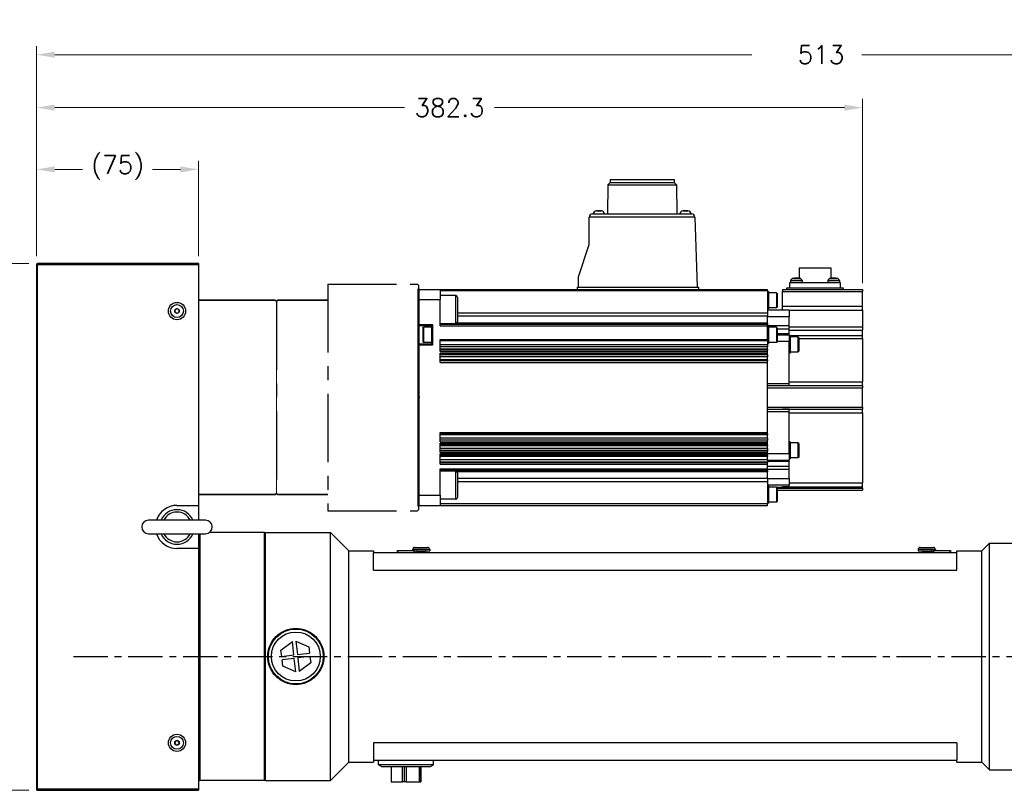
# Model space of a CAD drawing. Extents: x 25458 to 27143, y -1873 to -685.
# Tile 3 of 22: x 25783 to 26239, y -1511 to -1154. Entities that reach past the tile are written whole.
import ezdxf

# ---------------------------------------------------------------- set-up
doc = ezdxf.new("R2010")
doc.units = 0
doc.header["$LTSCALE"] = 25.4
doc.linetypes.add('CENTER', pattern=[2, 1.25, -0.25, 0.25, -0.25])
doc.layers.get('0').update_dxf_attribs({"linetype": 'CONTINUOUS'})
doc.layers.get('Defpoints').update_dxf_attribs({"linetype": 'CONTINUOUS'})
for name, color, linetype in [('1', 1, 'CENTER'), ('ATA-CENTER', 133, 'CENTER'), ('ATA-TEXT', 7, 'CONTINUOUS')]:
    doc.layers.add(name, color=color, linetype=linetype)
for name, color, linetype, lineweight in [('2d ConnectionPoints', 7, 'CONTINUOUS', 50), ('AM_0', 7, 'CONTINUOUS', 50), ('AM_5_Dimension', 6, 'CONTINUOUS', 13), ('ATA-DIM', 252, 'CONTINUOUS', 25), ('외형선(ISO)', 7, 'CONTINUOUS', 35)]:
    doc.layers.add(name, color=color, linetype=linetype, lineweight=lineweight)
doc.styles.get("Standard").update_dxf_attribs({"font": 'simplex.shx'})
doc.styles.add('주 문자 (ISO)', font='arial.ttf')
doc.dimstyles.new('ata_A1', dxfattribs={"dimtxt": 4.2, "dimasz": 4.2, "dimexe": 2, "dimexo": 2, "dimgap": 2, "dimtad": 0, "dimtih": 1, "dimtoh": 1, "dimdec": 6, "dimdsep": 46, "dimtxsty": 'Standard', "dimcen": 0, "dimclrd": 252, "dimclre": 252, "dimclrt": 4, "dimadec": 6, "dimazin": 2, "dimtfac": 1, "dimtdec": 6, "dimtofl": 0, "dimtmove": 0, "dimatfit": 3, "dimfxl": 0, "dimtolj": 1, "dimtzin": 0, "dimlwd": 0, "dimlwe": 0, "dimarcsym": 0})

# ---------------------------------------------------------------- blocks, each defined once
blk = doc.blocks.new('*D19190')
at = {"layer": 'ATA-DIM', "color": 252, "lineweight": 0}
for p, q in [((25790.93, -1263.24), (25790.93, -1219.13)), ((25865.93, -1263.24), (25865.93, -1219.13)), ((25799.33, -1223.13), (25812.25, -1223.13)), ((25857.53, -1223.13), (25844.61, -1223.13))]:
    blk.add_line(p, q, dxfattribs=at)
at = {"layer": 'ATA-DIM', "color": 252}
for points in [[(25799.33, -1221.73), (25799.33, -1224.53), (25790.93, -1223.13)], [(25857.53, -1224.53), (25857.53, -1221.73), (25865.93, -1223.13)]]:
    blk.add_solid(points, dxfattribs=at)
at = {"layer": 'Defpoints', "color": 0}
for p in [(25865.93, -1223.13), (25790.93, -1267.24), (25865.93, -1267.24)]:
    blk.add_point(p, dxfattribs=at)
at = {"layer": 'ATA-DIM', "color": 4, "ltscale": 0.2, "insert": (25816.25, -1216.75), "char_height": 8.4, "attachment_point": 1}
blk.add_mtext('\\A1;(75)', dxfattribs=at)
blk = doc.blocks.new('DDHW')
for p, q in [((20483.62, 4957.94), (20483.62, 4962.6)), ((20483.62, 4962.6), (20483.62, 4957.94)), ((20483.62, 4957.94), (20483.62, 4867.25)), ((20483.62, 4946.35), (20483.62, 4957.94)), ((20483.62, 4867.25), (20483.62, 4936.85)), ((20483.62, 4862.6), (20483.62, 4867.25)), ((20483.62, 4867.25), (20483.62, 4862.6)), ((20381.82, 4862.6), (20381.82, 4855.75))]:
    blk.add_line(p, q)
at = {"color": 7, "linetype": 'Continuous'}
blk.add_line((20483.62, 4962.6), (20483.62, 4862.6), dxfattribs=at)
at = {"ltscale": 0.2}
blk.add_line((20381.82, 4957.6), (20381.82, 4867.6), dxfattribs=at)
at = {"layer": '1', "color": 0}
for p, q in [((20441.62, 4965.1), (20483.12, 4965.1)), ((20441.62, 4965.1), (20441.62, 4860.1)), ((20483.62, 4964.6), (20483.62, 4860.6)), ((20417.82, 4957.1), (20417.82, 4868.1)), ((20441.62, 4860.1), (20483.12, 4860.1))]:
    blk.add_line(p, q, dxfattribs=at)
at = {"layer": '2d ConnectionPoints'}
blk.add_point((20483.62, 4912.6), dxfattribs=at)
at = {"layer": 'AM_0'}
blk.add_line((20483.62, 4962.9), (20483.62, 4862.3), dxfattribs=at)
at = {"layer": 'AM_5_Dimension', "color": 0}
for p, q in [((20483.62, 4964.6), (20483.12, 4965.1)), ((20483.62, 4860.6), (20483.12, 4860.1))]:
    blk.add_line(p, q, dxfattribs=at)
at = {"layer": 'AM_5_Dimension', "color": 0, "ltscale": 0.5}
blk.add_line((20417.82, 4957.1), (20417.82, 4868.1), dxfattribs=at)
at = {"layer": '외형선(ISO)'}
for p, q in [((20381.82, 4957.6), (20417.32, 4957.6)), ((20417.82, 4957.1), (20417.32, 4957.6)), ((20417.82, 4957.1), (20418.32, 4957.6)), ((20417.82, 4957.1), (20418.32, 4957.6)), ((20441.62, 4957.6), (20418.32, 4957.6)), ((20381.82, 4867.6), (20417.32, 4867.6)), ((20417.82, 4868.1), (20417.32, 4867.6)), ((20417.82, 4868.1), (20418.32, 4867.6)), ((20417.82, 4868.1), (20418.32, 4867.6)), ((20441.62, 4867.6), (20418.32, 4867.6))]:
    blk.add_line(p, q, dxfattribs=at)
blk = doc.blocks.new('*D19212')
at = {"layer": 'ATA-DIM', "color": 252, "lineweight": 0}
for p, q in [((25790.93, -1263.24), (25790.93, -1190.5)), ((26173.23, -1275.74), (26173.23, -1190.5)), ((25799.33, -1194.5), (25961.28, -1194.5)), ((26164.83, -1194.5), (26002.88, -1194.5))]:
    blk.add_line(p, q, dxfattribs=at)
at = {"layer": 'ATA-DIM', "color": 252}
for points in [[(25799.33, -1193.1), (25799.33, -1195.9), (25790.93, -1194.5)], [(26164.83, -1195.9), (26164.83, -1193.1), (26173.23, -1194.5)]]:
    blk.add_solid(points, dxfattribs=at)
at = {"layer": 'Defpoints', "color": 0}
for p in [(26173.23, -1194.5), (25790.93, -1267.24), (26173.23, -1279.74)]:
    blk.add_point(p, dxfattribs=at)
at = {"layer": 'ATA-DIM', "color": 4, "ltscale": 0.2, "insert": (25982.08, -1194.5), "char_height": 8.4, "attachment_point": 5}
blk.add_mtext('\\A1;382.3', dxfattribs=at)
blk = doc.blocks.new('*D19191')
at = {"layer": 'ATA-DIM', "color": 252, "lineweight": 0}
for p, q in [((25790.93, -1263.24), (25790.93, -1165.99)), ((26303.93, -1387.24), (26303.93, -1165.99)), ((25799.33, -1169.99), (26121.97, -1169.99)), ((26295.53, -1169.99), (26172.9, -1169.99))]:
    blk.add_line(p, q, dxfattribs=at)
at = {"layer": 'ATA-DIM', "color": 252}
for points in [[(25799.33, -1168.59), (25799.33, -1171.39), (25790.93, -1169.99)], [(26295.53, -1171.39), (26295.53, -1168.59), (26303.93, -1169.99)]]:
    blk.add_solid(points, dxfattribs=at)
at = {"layer": 'Defpoints', "color": 0}
for p in [(26303.93, -1169.99), (25790.93, -1267.24), (26303.93, -1391.24)]:
    blk.add_point(p, dxfattribs=at)
at = {"layer": 'ATA-DIM', "color": 4, "ltscale": 0.2, "insert": (26125.97, -1165.79), "char_height": 8.4, "attachment_point": 1}
blk.add_mtext('\\A1;   513', dxfattribs=at)
blk = doc.blocks.new('*D19197')
at = {"layer": 'ATA-DIM', "color": 252, "lineweight": 0}
for p, q in [((25787.43, -1266.74), (25719.43, -1266.74)), ((25723.43, -1275.14), (25723.43, -1378.36)), ((25723.43, -1502.34), (25723.43, -1399.12)), ((25787.43, -1510.74), (25719.43, -1510.74))]:
    blk.add_line(p, q, dxfattribs=at)
at = {"layer": 'ATA-DIM', "color": 252}
for points in [[(25724.83, -1275.14), (25722.03, -1275.14), (25723.43, -1266.74)], [(25722.03, -1502.34), (25724.83, -1502.34), (25723.43, -1510.74)]]:
    blk.add_solid(points, dxfattribs=at)
at = {"layer": 'Defpoints', "color": 0}
for p in [(25791.43, -1266.74), (25723.43, -1510.74), (25791.43, -1510.74)]:
    blk.add_point(p, dxfattribs=at)
at = {"layer": 'ATA-DIM', "color": 4, "ltscale": 0.2, "insert": (25707.26, -1382.36), "char_height": 8.4, "attachment_point": 1}
blk.add_mtext('\\A1;(244)', dxfattribs=at)

msp = doc.modelspace()

# ---------------------------------------------------------------- linework, layer by layer
for p, q in [((26055.3641412, -1230.2400297), (26055.2641412, -1243.7400297)), ((26056.3641412, -1229.2400297), (26055.3641412, -1230.2400297)), ((26055.3641412, -1230.2400297), (26087.1041412, -1230.2400297)), ((26056.3641412, -1227.7400297), (26056.3641412, -1229.2400297)), ((26056.3641412, -1227.7400297), (26086.1041412, -1227.7400297)), ((26056.3641412, -1229.2400297), (26086.1041412, -1229.2400297)), ((26086.1041412, -1227.7400297), (26086.1041412, -1229.2400297)), ((26086.1041412, -1229.2400297), (26087.1041412, -1230.2400297)), ((26087.1041412, -1230.2400297), (26087.2041412, -1243.7400297)), ((26048.2341412, -1243.7400297), (26050.1521318, -1243.7400297)), ((26050.0322474, -1242.3439837), (26052.436035, -1242.3439837)), ((26050.1521318, -1243.7400297), (26052.3161506, -1243.7400297)), ((26052.3161506, -1243.7400297), (26090.1521318, -1243.7400297)), ((26090.0322474, -1242.3439837), (26092.436035, -1242.3439837)), ((26090.1521318, -1243.7400297), (26092.3161506, -1243.7400297)), ((26092.3161506, -1243.7400297), (26094.0983019, -1243.7400297)), ((26046.7341412, -1257.9400297), (26046.7341412, -1245.2400297)), ((26095.5973881, -1245.1876805), (26046.735055, -1245.1876805)), ((26095.5973881, -1245.1876805), (26096.7341412, -1277.7400297)), ((26041.7341412, -1272.9400297), (26046.7341412, -1257.9400297)), ((25865.9341407, -1266.7400297), (25791.4341407, -1266.7400297)), ((25791.4341407, -1266.7400297), (25791.4341407, -1267.2400297)), ((25865.9341407, -1266.7400297), (25865.9341407, -1267.2400297)), ((25791.4341407, -1267.2400297), (25790.9341407, -1267.2400297)), ((25790.9341407, -1267.2400297), (25790.9341407, -1510.2400297)), ((25791.4341407, -1267.2400297), (25865.9341407, -1267.2400297)), ((25791.4341407, -1510.2400297), (25791.4341407, -1267.2400297)), ((25865.9341407, -1267.2400297), (25865.9341407, -1378.7400297)), ((26143.8341412, -1268.7400297), (26158.6341412, -1268.7400297)), ((26143.8341412, -1268.7400297), (26143.8341412, -1273.5489413)), ((26158.6341412, -1268.7400297), (26158.6341412, -1273.5489413)), ((26041.7341412, -1277.7400297), (26041.7341412, -1272.9400297)), ((26139.5341412, -1275.4400297), (26162.9341412, -1275.4400297)), ((26139.5341412, -1277.9400297), (26139.5341412, -1275.4400297)), ((26139.9282659, -1274.5927808), (26139.8541412, -1275.4400297)), ((26139.9282659, -1274.5927808), (26145.2800165, -1274.5927808)), ((26140.6445138, -1273.7199211), (26144.5637686, -1273.7199211)), ((26145.2800165, -1274.5927808), (26145.3541412, -1275.4400297)), ((26157.1882659, -1274.5927808), (26157.1141412, -1275.4400297)), ((26157.1882659, -1274.5927808), (26162.5400165, -1274.5927808)), ((26157.9045139, -1273.719921), (26161.8237685, -1273.719921)), ((26162.5400165, -1274.5927808), (26162.6141412, -1275.4400297)), ((26162.9341412, -1275.4400297), (26162.9341412, -1277.9400297)), ((25967.7341412, -1278.7400297), (25977.7341412, -1278.7400297)), ((25967.7341412, -1278.7400297), (25967.7341412, -1283.3941369)), ((25967.7341412, -1283.3941369), (25967.7341412, -1278.7400297)), ((25977.7341412, -1278.7400297), (26129.2341412, -1278.7400297)), ((25977.7341412, -1278.7400297), (25977.7341412, -1283.3941369)), ((26129.2341412, -1279.4358548), (25977.7341412, -1279.4358548)), ((26041.2341412, -1278.7400297), (26041.2341412, -1277.7400297)), ((26041.2341412, -1277.7400297), (26097.2341412, -1277.7400297)), ((26097.2341412, -1277.7400297), (26097.2341412, -1278.7400297)), ((26129.2341412, -1279.4358548), (26129.2341412, -1278.7400297)), ((26129.2341412, -1279.4358548), (26129.2341412, -1289.669365)), ((26129.7341412, -1279.7400297), (26129.2341412, -1279.7400297)), ((26129.7341412, -1279.7400297), (26129.7341412, -1287.7400297)), ((26133.3841412, -1280.2400297), (26129.7341412, -1280.2400297)), ((26133.7341412, -1280.5900297), (26133.3841412, -1280.2400297)), ((26133.3841412, -1280.2400297), (26133.3841412, -1287.2400297)), ((26136.2341412, -1278.7400297), (26136.2341412, -1279.7400297)), ((26136.2341412, -1278.7400297), (26138.2341412, -1278.7400297)), ((26136.2341412, -1286.4131766), (26136.2341412, -1279.7400297)), ((26136.2341412, -1279.7400297), (26173.2341412, -1279.7400297)), ((26138.2341412, -1278.7400297), (26138.2341412, -1277.9400297)), ((26138.2341412, -1277.9400297), (26164.2341412, -1277.9400297)), ((26138.2341412, -1278.7400297), (26164.2341412, -1278.7400297)), ((26164.2341412, -1277.9400297), (26164.2341412, -1278.7400297)), ((26164.2341412, -1278.7400297), (26173.2341412, -1278.7400297)), ((26173.2341412, -1278.7400297), (26173.2341412, -1279.7400297)), ((26173.2341412, -1286.4131766), (26173.2341412, -1279.7400297)), ((25967.7341412, -1283.3941369), (25977.7341412, -1283.3941369)), ((25967.7341412, -1294.9900297), (25967.7341412, -1283.3941369)), ((25967.7341412, -1283.3941369), (25967.7341412, -1374.0859226)), ((25984.9341412, -1281.5813898), (25977.7341412, -1281.5813898)), ((25977.7341412, -1295.6386381), (25977.7341412, -1283.3941369)), ((25984.9341412, -1294.5813898), (25984.9341412, -1281.5813898)), ((25985.7341412, -1282.3813898), (25985.7341412, -1293.7813898)), ((26133.7341412, -1280.5900297), (26133.7341412, -1286.8900297)), ((25854.9341407, -1288.1626795), (25855.9341407, -1287.5853292)), ((25854.9341407, -1289.31738), (25854.9341407, -1288.1626795)), ((25855.9341407, -1289.8947303), (25854.9341407, -1289.31738)), ((25855.9341407, -1287.5853292), (25856.9341407, -1288.1626795)), ((25856.9341407, -1289.31738), (25855.9341407, -1289.8947303)), ((25856.9341407, -1288.1626795), (25856.9341407, -1289.31738)), ((26129.2341412, -1289.669365), (25985.7341412, -1289.669365)), ((26129.7341412, -1287.7400297), (26129.2341412, -1287.7400297)), ((26129.2341412, -1288.2400297), (26139.2341412, -1288.2400297)), ((26129.2341412, -1289.669365), (26129.2341412, -1291.1354312)), ((26133.3841412, -1287.2400297), (26129.7341412, -1287.2400297)), ((26133.7341412, -1286.8900297), (26133.3841412, -1287.2400297)), ((26136.2341412, -1288.2400297), (26136.2341412, -1286.4131766)), ((26136.2341412, -1286.4131766), (26173.2341412, -1286.4131766)), ((26139.2341412, -1288.2400297), (26139.2341412, -1291.2400297)), ((26139.2341412, -1288.2839767), (26173.2341412, -1288.2839767)), ((26173.2341412, -1288.2839767), (26173.2341412, -1286.4131766)), ((26173.2341412, -1288.2839767), (26173.2341412, -1296.0420501)), ((26129.2341412, -1291.1354312), (25985.7341412, -1291.1354312)), ((26129.2341412, -1294.297529), (26129.2341412, -1291.1354312)), ((26129.2341412, -1291.2400297), (26139.2341412, -1291.2400297)), ((26139.2341412, -1295.4916026), (26139.2341412, -1291.2400297)), ((25967.7341412, -1294.9900297), (25974.2341412, -1294.9900297)), ((25967.7341412, -1295.4900297), (25974.2341412, -1295.4900297)), ((25969.7341412, -1296.5900297), (25970.0841412, -1296.2400297)), ((25969.7341412, -1296.5900297), (25969.7341412, -1302.8900297)), ((25973.7341412, -1296.2400297), (25970.0841412, -1296.2400297)), ((25970.0841412, -1296.2400297), (25970.0841412, -1303.2400297)), ((25974.2341412, -1295.7400297), (25973.7341412, -1295.7400297)), ((25973.7341412, -1295.7400297), (25973.7341412, -1303.7400297)), ((25974.2341412, -1294.9900297), (25974.2341412, -1304.4900297)), ((25984.9341412, -1294.5813898), (25977.7341412, -1294.5813898)), ((26129.2341412, -1294.942813), (25977.7341412, -1294.942813)), ((25977.7341412, -1295.6386381), (26129.2341412, -1295.6386381)), ((26129.2341412, -1294.297529), (25985.5453698, -1294.297529)), ((26129.2341412, -1294.297529), (26129.2341412, -1294.942813)), ((26129.2341412, -1295.6386381), (26129.2341412, -1294.942813)), ((26129.2341412, -1295.4916026), (26139.2341412, -1295.4916026)), ((26129.2341412, -1301.9108595), (26129.2341412, -1295.6386381)), ((26129.7341412, -1295.7400297), (26129.2341412, -1295.7400297)), ((26129.7341412, -1295.7400297), (26129.7341412, -1303.7400297)), ((26133.3841412, -1296.2400297), (26129.7341412, -1296.2400297)), ((26133.7341412, -1296.5900297), (26133.3841412, -1296.2400297)), ((26133.3841412, -1296.2400297), (26133.3841412, -1303.2400297)), ((26133.7341412, -1296.5900297), (26133.7341412, -1302.8900297)), ((26133.7341412, -1296.9058162), (26139.2341412, -1296.9058162)), ((26139.2341412, -1296.9058162), (26139.2341412, -1295.4916026)), ((26139.2341412, -1296.0420501), (26173.2341412, -1296.0420501)), ((26139.2341412, -1299.1542433), (26139.2341412, -1296.9058162)), ((26139.2341412, -1297.5540954), (26173.2341412, -1297.5540954)), ((26173.2341412, -1296.0420501), (26173.2341412, -1297.5540954)), ((26173.2341412, -1300.0335409), (26173.2341412, -1297.5540954)), ((25969.7341412, -1302.8900297), (25970.0841412, -1303.2400297)), ((25973.7341412, -1303.2400297), (25970.0841412, -1303.2400297)), ((25977.7341412, -1301.9108595), (26129.2341412, -1301.9108595)), ((25977.7341412, -1307.5431929), (25977.7341412, -1301.9108595)), ((26129.2341412, -1302.5647211), (25977.7341412, -1302.5647211)), ((26129.2341412, -1302.5647211), (26129.2341412, -1301.9108595)), ((26129.2341412, -1302.5647211), (26129.2341412, -1304.3742185)), ((26133.3841412, -1303.2400297), (26129.7341412, -1303.2400297)), ((26133.7341412, -1302.8900297), (26133.3841412, -1303.2400297)), ((26133.7341412, -1299.1542433), (26139.2341412, -1299.1542433)), ((26133.7341412, -1299.7400297), (26139.2341412, -1299.7400297)), ((26133.7341412, -1302.7400297), (26139.2341412, -1302.7400297)), ((26139.2341412, -1299.7400297), (26139.2341412, -1299.1542433)), ((26139.2341412, -1299.7400297), (26139.2341412, -1302.7400297)), ((26139.2341412, -1300.0335409), (26173.2341412, -1300.0335409)), ((26139.7341412, -1300.2400297), (26139.2341412, -1300.2400297)), ((26139.2341412, -1304.2400297), (26139.2341412, -1302.7400297)), ((26139.7341412, -1300.2400297), (26139.7341412, -1308.2400297)), ((26143.3341412, -1300.7400297), (26139.7341412, -1300.7400297)), ((26143.7341412, -1301.1400297), (26143.3341412, -1300.7400297)), ((26143.3341412, -1300.7400297), (26143.3341412, -1307.7400297)), ((26143.7341412, -1301.1400297), (26143.7341412, -1307.3400297)), ((26143.7341412, -1301.3924274), (26173.2341412, -1301.3924274)), ((26173.2341412, -1301.3924274), (26173.2341412, -1300.0335409)), ((26173.2341412, -1301.3924274), (26173.2341412, -1321.5950593)), ((25967.7341412, -1303.9900297), (25974.2341412, -1303.9900297)), ((25967.7341412, -1374.0859226), (25967.7341412, -1304.4900297)), ((25974.2341412, -1304.4900297), (25967.7341412, -1304.4900297)), ((25974.2341412, -1303.7400297), (25973.7341412, -1303.7400297)), ((26129.2341412, -1304.3742185), (25977.7341412, -1304.3742185)), ((26129.2341412, -1305.3535383), (25977.7341412, -1305.3535383)), ((26129.2341412, -1306.3234391), (25977.7341412, -1306.3234391)), ((26129.2341412, -1306.706801), (25977.7341412, -1306.706801)), ((26129.2341412, -1306.8477917), (25977.7341412, -1306.8477917)), ((25977.7341412, -1307.5431929), (26129.2341412, -1307.5431929)), ((26129.7341412, -1303.7400297), (26129.2341412, -1303.7400297)), ((26129.2341412, -1304.3742185), (26129.2341412, -1305.3535383)), ((26129.2341412, -1306.3234391), (26129.2341412, -1305.3535383)), ((26129.2341412, -1306.3234391), (26129.2341412, -1306.706801)), ((26129.2341412, -1306.706801), (26129.2341412, -1306.8477917)), ((26129.2341412, -1307.5431929), (26129.2341412, -1306.8477917)), ((26129.2341412, -1308.1873636), (26129.2341412, -1307.5431929)), ((26139.2341412, -1322.2400297), (26139.2341412, -1304.2400297)), ((26143.3341412, -1307.7400297), (26139.7341412, -1307.7400297)), ((26143.7341412, -1307.3400297), (26143.3341412, -1307.7400297)), ((25977.7341412, -1312.5372464), (25977.7341412, -1308.1873636)), ((25977.7341412, -1308.1873636), (26129.2341412, -1308.1873636)), ((26129.2341412, -1308.8827648), (25977.7341412, -1308.8827648)), ((26129.2341412, -1308.9660121), (25977.7341412, -1308.9660121)), ((26129.2341412, -1309.9232766), (25977.7341412, -1309.9232766)), ((26129.2341412, -1311.3870886), (25977.7341412, -1311.3870886)), ((26129.2341412, -1311.8414214), (25977.7341412, -1311.8414214)), ((26129.2341412, -1308.8827648), (26129.2341412, -1308.1873636)), ((26129.2341412, -1308.8827648), (26129.2341412, -1308.9660121)), ((26129.2341412, -1308.9660121), (26129.2341412, -1309.9232766)), ((26129.2341412, -1311.3870886), (26129.2341412, -1309.9232766)), ((26129.2341412, -1311.3870886), (26129.2341412, -1311.8414214)), ((26129.2341412, -1312.5372464), (26129.2341412, -1311.8414214)), ((26139.7341412, -1308.2400297), (26139.2341412, -1308.2400297)), ((25977.7341412, -1312.5372464), (26129.2341412, -1312.5372464)), ((26129.2341412, -1344.942813), (26129.2341412, -1312.5372464)), ((26139.2341412, -1321.5950593), (26173.2341412, -1321.5950593)), ((26173.2341412, -1323.2400297), (26173.2341412, -1321.5950593)), ((26129.2341412, -1322.2400297), (26139.2341412, -1322.2400297)), ((26129.2341412, -1323.2400297), (26173.2341412, -1323.2400297)), ((26129.2341412, -1324.2400297), (26173.2341412, -1324.2400297)), ((26136.2341412, -1323.2400297), (26136.2341412, -1323.2219624)), ((26136.2341412, -1323.2219624), (26139.2341412, -1323.2219624)), ((26139.2341412, -1323.2219624), (26139.2341412, -1322.2400297)), ((26173.2341412, -1323.2400297), (26173.2341412, -1324.2400297)), ((26173.2341412, -1333.2400297), (26173.2341412, -1324.2400297)), ((26129.2341412, -1333.2400297), (26173.2341412, -1333.2400297)), ((26129.2341412, -1334.2400297), (26173.2341412, -1334.2400297)), ((26129.2341412, -1335.2400297), (26139.2341412, -1335.2400297)), ((26136.2341412, -1334.2580971), (26136.2341412, -1334.2400297)), ((26139.2341412, -1334.2580971), (26136.2341412, -1334.2580971)), ((26139.2341412, -1335.2400297), (26139.2341412, -1334.2580971)), ((26139.2341412, -1353.2400297), (26139.2341412, -1335.2400297)), ((26173.2341412, -1333.2400297), (26173.2341412, -1334.2400297)), ((26173.2341412, -1335.8850001), (26173.2341412, -1334.2400297)), ((26139.2341412, -1335.8850001), (26173.2341412, -1335.8850001)), ((26173.2341412, -1335.8850001), (26173.2341412, -1368.3507846)), ((25977.7341412, -1344.942813), (26129.2341412, -1344.942813)), ((25977.7341412, -1349.2926959), (25977.7341412, -1344.942813)), ((26129.2341412, -1345.6386381), (25977.7341412, -1345.6386381)), ((26129.2341412, -1346.0929709), (25977.7341412, -1346.0929709)), ((26129.2341412, -1347.5568297), (25977.7341412, -1347.5568297)), ((26129.2341412, -1348.5140474), (25977.7341412, -1348.5140474)), ((26129.2341412, -1348.5972947), (25977.7341412, -1348.5972947)), ((26129.2341412, -1345.6386381), (26129.2341412, -1344.942813)), ((26129.2341412, -1345.6386381), (26129.2341412, -1346.0929709)), ((26129.2341412, -1347.5568297), (26129.2341412, -1346.0929709)), ((26129.2341412, -1347.5568297), (26129.2341412, -1348.5140474)), ((26129.2341412, -1348.5140474), (26129.2341412, -1348.5972947)), ((26129.2341412, -1349.2926959), (26129.2341412, -1348.5972947)), ((25977.7341412, -1349.2926959), (26129.2341412, -1349.2926959)), ((25977.7341412, -1349.9368666), (26129.2341412, -1349.9368666)), ((25977.7341412, -1354.2628748), (25977.7341412, -1349.9368666)), ((26129.2341412, -1350.6322677), (25977.7341412, -1350.6322677)), ((26129.2341412, -1350.7732585), (25977.7341412, -1350.7732585)), ((26129.2341412, -1351.1566981), (25977.7341412, -1351.1566981)), ((26129.2341412, -1352.3797222), (25977.7341412, -1352.3797222)), ((26129.2341412, -1353.4040131), (25977.7341412, -1353.4040131)), ((26129.2341412, -1349.9368666), (26129.2341412, -1349.2926959)), ((26129.2341412, -1350.6322677), (26129.2341412, -1349.9368666)), ((26129.2341412, -1350.6322677), (26129.2341412, -1350.7732585)), ((26129.2341412, -1350.7732585), (26129.2341412, -1351.1566981)), ((26129.2341412, -1352.3797222), (26129.2341412, -1351.1566981)), ((26129.2341412, -1352.3797222), (26129.2341412, -1353.4040131)), ((26129.2341412, -1353.4040131), (26129.2341412, -1353.5674736)), ((26139.7341412, -1349.2400297), (26139.2341412, -1349.2400297)), ((26139.2341412, -1354.7400297), (26139.2341412, -1353.2400297)), ((26139.7341412, -1349.2400297), (26139.7341412, -1357.2400297)), ((26143.3341412, -1349.7400297), (26139.7341412, -1349.7400297)), ((26143.7341412, -1350.1400297), (26143.3341412, -1349.7400297)), ((26143.3341412, -1349.7400297), (26143.3341412, -1356.7400297)), ((26143.7341412, -1350.1400297), (26143.7341412, -1356.3400297)), ((26129.2341412, -1353.5674736), (25977.7341412, -1353.5674736)), ((25977.7341412, -1354.2628748), (26129.2341412, -1354.2628748)), ((25977.7341412, -1354.9070455), (26129.2341412, -1354.9070455)), ((25977.7341412, -1359.7300716), (25977.7341412, -1354.9070455)), ((26129.2341412, -1355.6024467), (25977.7341412, -1355.6024467)), ((26129.2341412, -1355.845481), (25977.7341412, -1355.845481)), ((26129.2341412, -1356.1593024), (25977.7341412, -1356.1593024)), ((26129.2341412, -1357.6576207), (25977.7341412, -1357.6576207)), ((26129.2341412, -1354.2628748), (26129.2341412, -1353.5674736)), ((26129.2341412, -1354.9070455), (26129.2341412, -1354.2628748)), ((26129.2341412, -1354.7400297), (26139.2341412, -1354.7400297)), ((26129.2341412, -1355.6024467), (26129.2341412, -1354.9070455)), ((26129.2341412, -1355.6024467), (26129.2341412, -1355.845481)), ((26129.2341412, -1355.845481), (26129.2341412, -1356.1593024)), ((26129.2341412, -1357.6576207), (26129.2341412, -1356.1593024)), ((26129.2341412, -1357.6576207), (26129.2341412, -1358.7554536)), ((26129.2341412, -1357.7400297), (26139.2341412, -1357.7400297)), ((26139.2341412, -1354.7400297), (26139.2341412, -1357.7400297)), ((26139.7341412, -1357.2400297), (26139.2341412, -1357.2400297)), ((26139.2341412, -1358.3258162), (26139.2341412, -1357.7400297)), ((26143.3341412, -1356.7400297), (26139.7341412, -1356.7400297)), ((26143.7341412, -1356.3400297), (26143.3341412, -1356.7400297)), ((26129.2341412, -1358.7554536), (25977.7341412, -1358.7554536)), ((26129.2341412, -1359.0346704), (25977.7341412, -1359.0346704)), ((25977.7341412, -1359.7300716), (26129.2341412, -1359.7300716)), ((25977.7341412, -1361.8414214), (26129.2341412, -1361.8414214)), ((25977.7341412, -1374.0859226), (25977.7341412, -1361.8414214)), ((26129.2341412, -1362.5372464), (25977.7341412, -1362.5372464)), ((26129.2341412, -1358.3258162), (26139.2341412, -1358.3258162)), ((26129.2341412, -1358.7554536), (26129.2341412, -1359.0346704)), ((26129.2341412, -1359.7300716), (26129.2341412, -1359.0346704)), ((26129.2341412, -1361.8414214), (26129.2341412, -1359.7300716)), ((26129.2341412, -1360.5742433), (26139.2341412, -1360.5742433)), ((26129.2341412, -1362.5372464), (26129.2341412, -1361.8414214)), ((26129.2341412, -1361.9884569), (26139.2341412, -1361.9884569)), ((26129.2341412, -1362.5372464), (26129.2341412, -1363.1825313)), ((26139.2341412, -1360.5742433), (26139.2341412, -1358.3258162)), ((26139.2341412, -1361.9884569), (26139.2341412, -1360.5742433)), ((26139.2341412, -1366.2400297), (26139.2341412, -1361.9884569)), ((25984.9341412, -1362.8986696), (25977.7341412, -1362.8986696)), ((25984.9341412, -1375.8986696), (25984.9341412, -1362.8986696)), ((26129.2341412, -1363.1825313), (25985.5453705, -1363.1825313)), ((25985.7341412, -1363.6986696), (25985.7341412, -1375.0986696)), ((26129.2341412, -1366.3446283), (25985.7341412, -1366.3446283)), ((26129.2341412, -1366.3446283), (26129.2341412, -1363.1825313)), ((26129.2341412, -1366.2400297), (26139.2341412, -1366.2400297)), ((26129.2341412, -1366.3446283), (26129.2341412, -1367.8106945)), ((26139.2341412, -1366.2400297), (26139.2341412, -1369.2400297)), ((26129.2341412, -1367.8106945), (25985.7341412, -1367.8106945)), ((26129.2341412, -1367.8106945), (26129.2341412, -1378.0442047)), ((26129.2341412, -1369.2400297), (26139.2341412, -1369.2400297)), ((26129.7341412, -1369.7400297), (26129.2341412, -1369.7400297)), ((26129.7341412, -1369.7400297), (26129.7341412, -1377.7400297)), ((26133.3841412, -1370.2400297), (26129.7341412, -1370.2400297)), ((26133.7341412, -1370.5900297), (26133.3841412, -1370.2400297)), ((26133.3841412, -1370.2400297), (26133.3841412, -1377.2400297)), ((26133.3841412, -1370.2400297), (26136.2341412, -1370.2400297)), ((26133.7341412, -1370.5900297), (26133.7341412, -1376.8900297)), ((26133.7341412, -1370.7400297), (26173.2341412, -1370.7400297)), ((26136.2341412, -1370.3190208), (26136.2341412, -1370.0507991)), ((26136.2341412, -1370.0507991), (26139.2341412, -1370.0507991)), ((26173.2341412, -1370.3190208), (26136.2341412, -1370.3190208)), ((26139.2341412, -1368.3507846), (26173.2341412, -1368.3507846)), ((26139.2341412, -1370.0507991), (26139.2341412, -1369.2400297)), ((26173.2341412, -1370.3190208), (26173.2341412, -1368.3507846)), ((26173.2341412, -1370.7400297), (26173.2341412, -1370.3190208)), ((26173.2341412, -1370.7400297), (26173.2341412, -1371.7400297)), ((25967.7341412, -1374.0859226), (25977.7341412, -1374.0859226)), ((25967.7341412, -1374.0859226), (25967.7341412, -1378.7400297)), ((25967.7341412, -1378.7400297), (25967.7341412, -1374.0859226)), ((25977.7341412, -1374.0859226), (25977.7341412, -1378.7400297)), ((25984.9341412, -1375.8986696), (25977.7341412, -1375.8986696)), ((26133.7341412, -1371.7400297), (26173.2341412, -1371.7400297)), ((25855.9341407, -1378.7400297), (25865.9341407, -1378.7400297)), ((25865.9341407, -1378.7400297), (25865.9341407, -1385.5900297)), ((25967.7341412, -1378.7400297), (25977.7341412, -1378.7400297)), ((26129.2341412, -1378.0442047), (25977.7341412, -1378.0442047)), ((25977.7341412, -1378.7400297), (26129.2341412, -1378.7400297)), ((26129.7341412, -1377.7400297), (26129.2341412, -1377.7400297)), ((26129.2341412, -1378.7400297), (26129.2341412, -1378.0442047)), ((26133.3841412, -1377.2400297), (26129.7341412, -1377.2400297)), ((26133.7341412, -1376.8900297), (26133.3841412, -1377.2400297)), ((25869.0841407, -1385.5900297), (25842.7841407, -1385.5900297)), ((25842.7841407, -1391.8900297), (25869.0841407, -1391.8900297)), ((25865.9341407, -1391.8900297), (25865.9341407, -1398.7400297)), ((25866.4341407, -1391.8900297), (25866.4341407, -1506.2400297)), ((25896.4341407, -1391.2400297), (25871.0005175, -1391.2400297)), ((25896.9341407, -1391.7400297), (25896.4341407, -1391.2400297)), ((25896.4341407, -1506.2400297), (25896.4341407, -1391.2400297)), ((25896.9341407, -1391.2400297), (25926.9341407, -1391.2400297)), ((25896.9341407, -1506.2400297), (25896.9341407, -1391.2400297)), ((25935.4341407, -1399.7400297), (25926.9341407, -1391.2400297)), ((25926.9341407, -1506.2400297), (25926.9341407, -1391.2400297)), ((25865.9341407, -1398.7400297), (25855.9341407, -1398.7400297)), ((25865.9341407, -1398.7400297), (25865.9341407, -1510.2400297)), ((25965.9341407, -1398.2400297), (25971.9341407, -1398.2400297)), ((26199.9341407, -1398.2400297), (26205.9341407, -1398.2400297)), ((26228.4341407, -1399.7400297), (26231.9341407, -1396.2400297)), ((26231.9341407, -1396.2400297), (26283.9341407, -1396.2400297)), ((26231.9341407, -1501.2400297), (26231.9341407, -1396.2400297)), ((25935.4341407, -1399.7400297), (25946.9341407, -1399.7400297)), ((25935.4341407, -1497.7400297), (25935.4341407, -1399.7400297)), ((25946.9341407, -1399.7400297), (25946.9341407, -1400.7400297)), ((25946.9341407, -1408.7400297), (25946.9341407, -1400.7400297)), ((26216.9341407, -1400.7400297), (25946.9341407, -1400.7400297)), ((25957.9341407, -1399.6400297), (25958.1341407, -1399.6400297)), ((25957.9341407, -1400.1400297), (25957.9341407, -1399.6400297)), ((25957.9341407, -1400.1400297), (25958.1341407, -1400.1400297)), ((25957.9341407, -1400.7400297), (25957.9341407, -1400.1400297)), ((25958.1341407, -1399.6400297), (25965.7341407, -1399.6400297)), ((25958.1341407, -1399.6400297), (25958.1341407, -1400.7400297)), ((25958.1491407, -1399.6500297), (25965.7191407, -1399.6500297)), ((25958.1491407, -1399.6500297), (25958.1491407, -1400.6500297)), ((25958.1491407, -1400.6500297), (25965.7191407, -1400.6500297)), ((25958.1491407, -1400.7400297), (25958.1491407, -1400.6500297)), ((25964.9341407, -1399.2400297), (25964.9341407, -1399.6400297)), ((25972.9341407, -1399.2400297), (25964.9341407, -1399.2400297)), ((25965.7191407, -1400.6500297), (25965.7191407, -1399.6500297)), ((25965.7191407, -1400.6500297), (25965.7191407, -1400.7400297)), ((25965.7341407, -1400.7400297), (25965.7341407, -1399.6400297)), ((25965.7341407, -1399.6400297), (25965.9341407, -1399.6400297)), ((25965.7341407, -1400.1400297), (25965.9341407, -1400.1400297)), ((25965.9341407, -1399.6400297), (25965.9341407, -1400.1400297)), ((25965.9341407, -1399.7400297), (25972.9341407, -1399.7400297)), ((25965.9341407, -1400.1400297), (25965.9341407, -1400.7400297)), ((25966.9341407, -1399.9400297), (25966.9341407, -1400.7400297)), ((25966.9341407, -1399.9400297), (25970.9341407, -1399.9400297)), ((25970.9341407, -1399.9400297), (25970.9341407, -1400.7400297)), ((25972.9341407, -1399.2400297), (25972.9341407, -1399.7400297)), ((26198.9341407, -1399.2400297), (26198.9341407, -1399.7400297)), ((26206.9341407, -1399.2400297), (26198.9341407, -1399.2400297)), ((26198.9341407, -1399.7400297), (26205.9341407, -1399.7400297)), ((26200.9341407, -1399.9400297), (26200.9341407, -1400.7400297)), ((26200.9341407, -1399.9400297), (26204.9341407, -1399.9400297)), ((26204.9341407, -1399.9400297), (26204.9341407, -1400.7400297)), ((26205.9341407, -1399.6400297), (26206.1341407, -1399.6400297)), ((26205.9341407, -1400.1400297), (26205.9341407, -1399.6400297)), ((26205.9341407, -1400.1400297), (26206.1341407, -1400.1400297)), ((26205.9341407, -1400.7400297), (26205.9341407, -1400.1400297)), ((26206.1341407, -1399.6400297), (26213.7341407, -1399.6400297)), ((26206.1341407, -1399.6400297), (26206.1341407, -1400.7400297)), ((26206.1491407, -1399.6500297), (26213.7191407, -1399.6500297)), ((26206.1491407, -1399.6500297), (26206.1491407, -1400.6500297)), ((26206.1491407, -1400.6500297), (26213.7191407, -1400.6500297)), ((26206.1491407, -1400.7400297), (26206.1491407, -1400.6500297)), ((26206.9341407, -1399.2400297), (26206.9341407, -1399.6400297)), ((26213.7191407, -1400.6500297), (26213.7191407, -1399.6500297)), ((26213.7191407, -1400.6500297), (26213.7191407, -1400.7400297)), ((26213.7341407, -1400.7400297), (26213.7341407, -1399.6400297)), ((26213.7341407, -1399.6400297), (26213.9341407, -1399.6400297)), ((26213.7341407, -1400.1400297), (26213.9341407, -1400.1400297)), ((26213.9341407, -1399.6400297), (26213.9341407, -1400.1400297)), ((26213.9341407, -1400.1400297), (26213.9341407, -1400.7400297)), ((26216.9341407, -1399.7400297), (26228.4341407, -1399.7400297)), ((26216.9341407, -1400.7400297), (26216.9341407, -1399.7400297)), ((26216.9341407, -1408.7400297), (26216.9341407, -1400.7400297)), ((26228.4341407, -1497.7400297), (26228.4341407, -1399.7400297)), ((25946.9341407, -1408.7400297), (26216.9341407, -1408.7400297)), ((25904.0502977, -1445.7490368), (25909.3400708, -1441.8326225)), ((25910.0485325, -1448.0359715), (25909.3400708, -1441.8326225)), ((25910.9297373, -1441.6510725), (25916.9663381, -1444.2739433)), ((25910.9297373, -1441.6510725), (25911.638199, -1447.8544215)), ((25916.9663381, -1444.2739433), (25917.3013859, -1447.2076497)), ((25904.3853455, -1448.6827432), (25904.0502977, -1445.7490368)), ((25904.3853455, -1448.6827432), (25910.0485325, -1448.0359715)), ((25911.638199, -1447.8544215), (25917.3013859, -1447.2076497)), ((25917.4829359, -1448.7973162), (25911.819749, -1449.444088)), ((25917.4829359, -1448.7973162), (25917.8179837, -1451.7310227)), ((25910.2300825, -1449.625638), (25904.5668955, -1450.2724098)), ((25904.9019434, -1453.2061162), (25904.5668955, -1450.2724098)), ((25910.9385442, -1455.8289869), (25904.9019434, -1453.2061162)), ((25910.9385442, -1455.8289869), (25910.2300825, -1449.625638)), ((25911.819749, -1449.444088), (25912.5282107, -1455.6474369)), ((25917.8179837, -1451.7310227), (25912.5282107, -1455.6474369)), ((25854.9341407, -1488.1626795), (25855.9341407, -1487.5853292)), ((25854.9341407, -1489.31738), (25854.9341407, -1488.1626795)), ((25855.9341407, -1489.8947303), (25854.9341407, -1489.31738)), ((25855.9341407, -1487.5853292), (25856.9341407, -1488.1626795)), ((25856.9341407, -1489.31738), (25855.9341407, -1489.8947303)), ((25856.9341407, -1488.1626795), (25856.9341407, -1489.31738)), ((25946.9341407, -1488.7400297), (25946.9341407, -1496.7400297)), ((26216.9341407, -1488.7400297), (25946.9341407, -1488.7400297)), ((26216.9341407, -1488.7400297), (26216.9341407, -1496.7400297)), ((25935.4341407, -1497.7400297), (25926.9341407, -1506.2400297)), ((25935.4341407, -1497.7400297), (25946.9341407, -1497.7400297)), ((25946.9341407, -1496.7400297), (25946.9341407, -1497.7400297)), ((25946.9341407, -1496.7400297), (26216.9341407, -1496.7400297)), ((25949.2341407, -1498.9462822), (25949.2341407, -1496.7400297)), ((25950.6089517, -1499.7400297), (25949.2341407, -1498.9462822)), ((25974.6341407, -1498.9462822), (25949.2341407, -1498.9462822)), ((25973.2593297, -1499.7400297), (25974.6341407, -1498.9462822)), ((25974.6341407, -1498.9462822), (25974.6341407, -1496.7400297)), ((26216.9341407, -1497.7400297), (26216.9341407, -1496.7400297)), ((26216.9341407, -1497.7400297), (26228.4341407, -1497.7400297)), ((26228.4341407, -1497.7400297), (26231.9341407, -1501.2400297)), ((25950.6089517, -1499.7400297), (25973.2593297, -1499.7400297)), ((25955.0502977, -1499.7400297), (25955.0502977, -1506.7400297)), ((25960.3400708, -1506.7400297), (25960.3400708, -1499.7400297)), ((25961.0485325, -1499.7400297), (25961.0485325, -1506.7400297)), ((25961.2300825, -1506.7400297), (25961.2300825, -1499.7400297)), ((25961.9297373, -1499.7400297), (25961.9297373, -1506.7400297)), ((25967.9663381, -1499.7400297), (25967.9663381, -1506.7400297)), ((25968.3013859, -1506.7400297), (25968.3013859, -1499.7400297)), ((25968.4829359, -1499.7400297), (25968.4829359, -1506.7400297)), ((25968.8179837, -1499.7400297), (25968.8179837, -1506.7400297)), ((26231.9341407, -1501.2400297), (26283.9341407, -1501.2400297)), ((25865.9341407, -1505.7400297), (25866.4341407, -1506.2400297)), ((25896.4341407, -1506.2400297), (25866.4341407, -1506.2400297)), ((25896.9341407, -1505.7400297), (25896.4341407, -1506.2400297)), ((25896.9341407, -1506.2400297), (25926.9341407, -1506.2400297)), ((25955.0502977, -1506.7400297), (25960.3400708, -1506.7400297)), ((25961.0485325, -1506.7400297), (25960.3400708, -1506.7400297)), ((25961.2300825, -1506.7400297), (25961.0485325, -1506.7400297)), ((25961.9297373, -1506.7400297), (25961.2300825, -1506.7400297)), ((25961.9297373, -1506.7400297), (25967.9663381, -1506.7400297)), ((25967.9663381, -1506.7400297), (25968.3013859, -1506.7400297)), ((25968.4829359, -1506.7400297), (25968.3013859, -1506.7400297)), ((25968.4829359, -1506.7400297), (25968.8179837, -1506.7400297)), ((25790.9341407, -1510.2400297), (25791.4341407, -1510.2400297)), ((25865.9341407, -1510.2400297), (25791.4341407, -1510.2400297)), ((25791.4341407, -1510.2400297), (25791.4341407, -1510.7400297)), ((25791.4341407, -1510.7400297), (25865.9341407, -1510.7400297)), ((25865.9341407, -1510.2400297), (25865.9341407, -1510.7400297))]:
    msp.add_line(p, q)
for centre, radius in [((25855.9341407, -1288.7400297), 4), ((25855.9341407, -1288.7400297), 3), ((25910.9341407, -1448.7400297), 12.7), ((25910.9341407, -1448.7400297), 11.325189), ((25855.9341407, -1488.7400297), 4), ((25855.9341407, -1488.7400297), 3)]:
    msp.add_circle(centre, radius)
for centre, radius, start, end in [((26048.2341412, -1245.2400297), 1.5, 90, 178), ((26050.1307562, -1243.8407455), 1.5, 93.765468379, 176.150043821), ((26051.2341412, -1249.2400297), 7, 80.113375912, 99.886624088), ((26052.3375263, -1243.8407455), 1.5, 3.849956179, 86.234531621), ((26090.1307562, -1243.8407455), 1.5, 93.765468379, 176.150043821), ((26091.2341412, -1249.2400297), 7, 80.113375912, 99.886624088), ((26092.3375263, -1243.8407455), 1.5, 3.849956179, 86.234531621), ((26094.0983019, -1245.2400297), 1.5, 2, 90), ((26048.2341412, -1245.2400297), 1.5, 178, 180), ((25791.4341407, -1267.2400297), 0.5, 90, 180), ((26140.9244606, -1274.6799366), 1, 106.257027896, 175), ((26142.6041412, -1280.4400297), 7, 73.742972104, 106.257027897), ((26144.2838218, -1274.6799366), 1, 5, 73.742972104), ((26158.1844606, -1274.6799366), 1, 106.257021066, 175.000000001), ((26159.8641412, -1280.4400297), 7, 73.742973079, 106.257026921), ((26161.5438218, -1274.6799366), 1, 4.999999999, 73.742978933), ((25984.9341412, -1282.3813898), 0.8, 0, 90), ((25855.9341407, -1288.7400297), 1, 120, 180), ((25855.9341407, -1288.7400297), 1, 180, 240), ((25855.9341407, -1288.7400297), 1, 60, 120), ((25855.9341407, -1288.7400297), 1, 240, 300), ((25855.9341407, -1288.7400297), 1, 0, 60), ((25855.9341407, -1288.7400297), 1, 300, 0), ((25984.9341412, -1293.7813898), 0.8, 270, 0), ((25984.9341412, -1363.6986696), 0.8, 0, 90), ((25984.9341412, -1375.0986696), 0.8, 270, 0), ((25855.9341407, -1388.7400297), 10, 90, 161.639186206), ((25855.9341407, -1388.7400297), 8, 23.188037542, 156.811962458), ((25855.9341407, -1388.7400297), 6.88914, 27.209242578, 152.790757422), ((25842.7841407, -1388.7400297), 3.15, 90, 270), ((25869.0841407, -1388.7400297), 3.15, 270, 90), ((25855.9341407, -1388.7400297), 10, 198.360813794, 270), ((25855.9341407, -1388.7400297), 8, 203.188037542, 336.811962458), ((25855.9341407, -1388.7400297), 6.88914, 207.209242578, 332.790757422), ((25965.9341407, -1399.2400297), 1, 90, 180), ((25971.9341407, -1399.2400297), 1, 0, 90), ((26199.9341407, -1399.2400297), 1, 90, 180), ((26205.9341407, -1399.2400297), 1, 0, 90), ((25966.7341407, -1399.9400297), 0.2, 0, 90), ((25971.1341407, -1399.9400297), 0.2, 90, 180), ((26200.7341407, -1399.9400297), 0.2, 0, 90), ((26205.1341407, -1399.9400297), 0.2, 90, 180), ((25855.9341407, -1488.7400297), 1, 120, 180), ((25855.9341407, -1488.7400297), 1, 180, 240), ((25855.9341407, -1488.7400297), 1, 60, 120), ((25855.9341407, -1488.7400297), 1, 240, 300), ((25855.9341407, -1488.7400297), 1, 0, 60), ((25855.9341407, -1488.7400297), 1, 300, 0), ((25791.4341407, -1510.2400297), 0.5, 180, 270)]:
    msp.add_arc(centre, radius, start, end)
for points, knots in [([(25897.9341407, -1448.7400297), (25897.9341407, -1447.1016826), (25898.2627213, -1445.3579532), (25899.5911992, -1442.1566426), (25900.5907885, -1440.6986057), (25902.8928231, -1438.396571), (25904.3508152, -1437.3970649), (25907.5519687, -1436.0686476), (25909.295642, -1435.7400297), (25912.5726394, -1435.7400297), (25914.3163128, -1436.0686476), (25917.5174662, -1437.3970649), (25918.9754583, -1438.396571), (25921.277493, -1440.6986057), (25922.2770823, -1442.1566426), (25923.6055601, -1445.3579532), (25923.9341407, -1447.1016826), (25923.9341407, -1448.7400297)], [1.9661074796, 1.9661074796, 1.9661074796, 1.9661074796, 2.4576116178, 2.4576116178, 2.949115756, 2.949115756, 3.4406653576, 3.4406653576, 3.9322149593, 3.9322149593, 4.4237645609, 4.4237645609, 4.9153141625, 4.9153141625, 5.4068183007, 5.4068183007, 5.8983224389, 5.8983224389, 5.8983224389, 5.8983224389]), ([(25923.9341407, -1448.7400297), (25923.9341407, -1450.3783769), (25923.6055601, -1452.1221063), (25922.2770823, -1455.3234169), (25921.277493, -1456.7814538), (25918.9754583, -1459.0834884), (25917.5174662, -1460.0829945), (25914.3163128, -1461.4114119), (25912.5726394, -1461.7400297), (25910.9341407, -1461.7400297), (25909.295642, -1461.7400297), (25907.5519687, -1461.4114119), (25904.3508152, -1460.0829945), (25902.8928231, -1459.0834884), (25900.5907885, -1456.7814538), (25899.5911992, -1455.3234169), (25898.2627213, -1452.1221063), (25897.9341407, -1450.3783769), (25897.9341407, -1448.7400297)], [5.8983224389, 5.8983224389, 5.8983224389, 5.8983224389, 6.3898265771, 6.3898265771, 6.8813307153, 6.8813307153, 7.3728803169, 7.3728803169, 7.8644299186, 7.8644299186, 7.8644299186, 8.3559795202, 8.3559795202, 8.8475291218, 8.8475291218, 9.33903326, 9.33903326, 9.8305373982, 9.8305373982, 9.8305373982, 9.8305373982])]:
    msp.add_open_spline(points, degree=3, knots=knots)
at = {"layer": 'ATA-CENTER', "ltscale": 0.5}
msp.add_line((25807.9905126, -1448.7400297), (26559.0687882, -1448.7400297), dxfattribs=at)

# ---------------------------------------------------------------- block references
at = {"ltscale": 0.2}
msp.add_blockref('DDHW', (5484.109721, -6241.338401), dxfattribs=at)

# ---------------------------------------------------------------- texts
at = {"layer": 'ATA-TEXT', "color": 7, "insert": (25497.8548747, -731.0315583), "char_height": 7, "attachment_point": 1, "line_spacing_factor": 1.151952, "style": '주 문자 (ISO)'}
msp.add_mtext('{\\fArial|b1|i0|c129|p34;\\H3.42860x;\\L<ATA SERVO PRESS>SERVO PRESS>}\\P{\\fArial|b0|i0|c129|p34;\\H2.57145x;MODEL : OACIS-}{\\fArial|b0|i0|c0|p34;\\H2.57145x;P020-}{\\fArial|b0|i0|c129|p34;\\H2.57145x;200-200-A}{\\fArial|b0|i0|c0|p34;\\H2.57145x;6V200}\\P{\\fArial|b0|i0|c129|p34;\\H2.57145x;MAX LOAD : ±}{\\fArial|b0|i0|c0|p34;\\H2.57145x;15}{\\fArial|b0|i0|c129|p34;\\H2.57145x; kN}\\P{\\fArial|b0|i0|c129|p34;\\H2.57145x;TRAVEL : 200 mm}\\P{\\fArial|b0|i0|c129|p34;\\H2.57145x;MAX SPEED : 200 mm/s}\\P{\\fArial|b0|i0|c129|p34;\\H1.71439x;□ Max allowable tooling weight is 1% of full capacity.}\\P{\\fArial|b0|i0|c129|p34;\\H1.71439x;□ Position Repeatability  }{\\fArial|b0|i0|c129|p34;\\H1.71439x;<}{\\fArial|b0|i0|c129|p34;\\H1.71439x; 0.01 mm}\\P{\\fArial|b0|i0|c129|p34;\\H1.71439x;□ Load Linearity }{\\fArial|b0|i0|c129|p34;\\H1.71439x;<}{\\fArial|b0|i0|c129|p34;\\H1.71439x; 0.5 % of Full Capa}\\P{\\fArial|b0|i0|c129|p34;\\H1.71439x;□ Load Accuracy }{\\fArial|b0|i0|c129|p34;\\H1.71439x;<}{\\fArial|b0|i0|c129|p34;\\H1.71439x; 1 %  of Full Capa}', dxfattribs=at)

# ---------------------------------------------------------------- dimensions: what is measured, and where the dimension line sits
at = {"layer": 'ATA-DIM'}
for base, p1, p2, angle, text, override, picture, middle in [((26303.9341407, -1169.9931362), (25790.9341407, -1267.2400297), (26303.9341407, -1391.2400297), 180, '   <>', {"dimscale": 2, "dimdec": 3, "dimpost": '', "dimtol": 0, "dimlim": 0, "dimtp": 0, "dimtm": 0, "dimtfac": 0.857143, "dimtdec": 2, "dimtolj": 1, "dimtzin": 0}, '*D19191', (26147.4341407, -1169.9931362)), ((25865.9341407, -1223.1333739), (25790.9341407, -1267.2400297), (25865.9341407, -1267.2400297), 180, '(<>)', {"dimscale": 2, "dimdec": 3, "dimtfac": 0.857143, "dimtdec": 2}, '*D19190', (25828.4341407, -1223.1333739)), ((25723.4341407, -1510.7400297), (25791.4341407, -1266.7400297), (25791.4341407, -1510.7400297), 90, '(<>)', {"dimscale": 2, "dimdec": 3, "dimtol": 0, "dimlim": 0, "dimtp": 0, "dimtm": 0, "dimtfac": 0.857143, "dimtdec": 2, "dimtolj": 1, "dimtzin": 0}, '*D19197', (25723.4341407, -1388.7400297))]:
    dim = msp.add_linear_dim(base=base, p1=p1, p2=p2, angle=angle, text=text, dimstyle='ata_A1', override=override, dxfattribs=at)
    dim.commit()
    dim.dimension.update_dxf_attribs({"geometry": picture, "text_midpoint": middle, "dimtype": 160})
dim = msp.add_linear_dim(base=(26173.2341412, -1194.4952618), p1=(25790.9341407, -1267.2400297), p2=(26173.2341412, -1279.7400297), dimstyle='ata_A1', override={"dimscale": 2, "dimdec": 3, "dimtfac": 0.857143, "dimtdec": 2, "dimtfill": 0}, dxfattribs=at)
dim.commit()
dim.dimension.update_dxf_attribs({"geometry": '*D19212', "text_midpoint": (25982.084141, -1194.4952618)})

doc.saveas('drawing.dxf')
